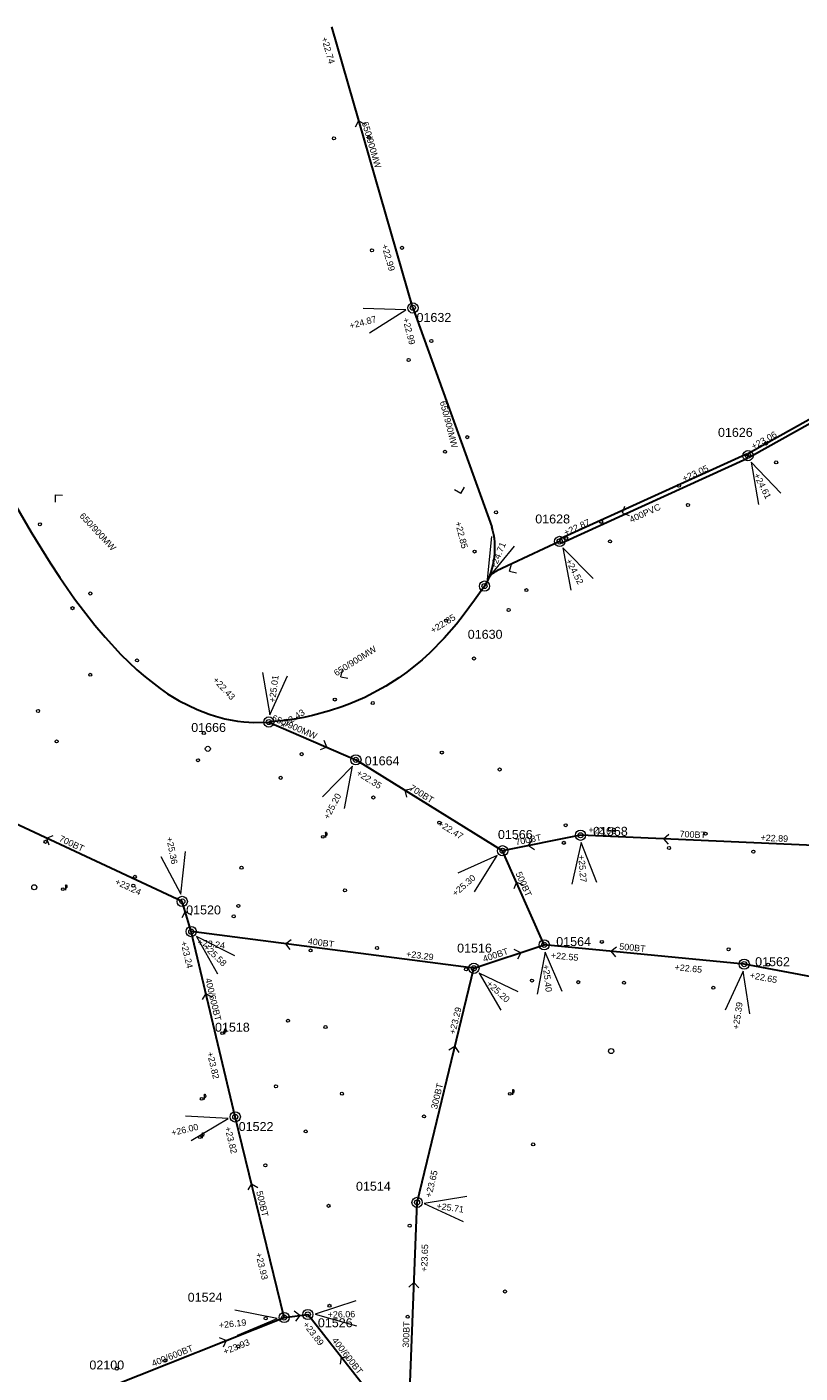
# Model space of a CAD drawing. Header units: metres. Extents: x 196788 to 198093, y 354523 to 355933.
# Tile 21 of 35: x 196983 to 197134, y 355625 to 355888. Entities that reach past the tile are written whole.
import ezdxf

# ---------------------------------------------------------------- set-up
doc = ezdxf.new("R2010")
doc.units = ezdxf.units.M
for name, color, linetype, lineweight in [('AFSTROOM', 2, 'Continuous', 0), ('BOB', 7, 'Continuous', 0), ('CODE', 1, 'Continuous', 0), ('DIAM', 7, 'Continuous', 0), ('GMGIS_STRENGEN', 3, 'Continuous', 30), ('inspectie-riool put', 2, 'Continuous', 0), ('kolk', 2, 'Continuous', 0), ('MVD', 5, 'Continuous', 0), ('PUT', 1, 'Continuous', 0), ('putdeksel algemeen', 2, 'Continuous', 0)]:
    doc.layers.add(name, color=color, linetype=linetype, lineweight=lineweight)
doc.styles.get("Standard").update_dxf_attribs({"font": 'arial.ttf'})
doc.styles.add('Style-simplex', font='simplex.shx')

# ---------------------------------------------------------------- blocks, each defined once
blk = doc.blocks.new('S360')
at = {"layer": 'inspectie-riool put', "color": 7, "linetype": 'Continuous', "lineweight": 0}
blk.add_circle((0, 0), 0.5, dxfattribs=at)
blk = doc.blocks.new('S490')
at = {"layer": 'putdeksel algemeen', "color": 7, "linetype": 'Continuous', "lineweight": 0}
blk.add_circle((0, 0), 0.263, dxfattribs=at)
blk.add_circle((0, 0), 0.263, dxfattribs=at)
at = {"layer": 'putdeksel algemeen', "color": 7, "linetype": 'Continuous', "lineweight": 0, "style": 'Style-simplex', "width": 0.428569}
blk.add_text('p', height=1.05, dxfattribs=at).set_placement((0.41, 0.18))
blk = doc.blocks.new('AFSTROOM')
at = {"layer": 'AFSTROOM', "linetype": 'Continuous'}
for q in [(1, 1), (1, -1)]:
    blk.add_line((0, 0), q, dxfattribs=at)
blk = doc.blocks.new('S340')
at = {"layer": 'kolk', "color": 7, "linetype": 'Continuous', "lineweight": 0}
blk.add_circle((0, 0), 0.3, dxfattribs=at)

msp = doc.modelspace()

# ---------------------------------------------------------------- linework, layer by layer
at = {"layer": 'GMGIS_STRENGEN'}
for p, q in [((197058.43, 355832.99), (197073.85, 355790.14)), ((197087.14, 355787.29), (197074.85, 355781.55))]:
    msp.add_line(p, q, dxfattribs=at)
at = {"layer": 'GMGIS_STRENGEN', "linetype": 'Continuous', "flags": 128}
for points in [[(197058.43, 355832.99), (197042.58, 355887.92)], [(197030.29, 355751.97), (197047.31, 355744.58)], [(197075.99, 355726.79), (197047.31, 355744.58)], [(197013.36, 355716.88), (196973.55, 355735.47)], [(197091.22, 355729.83), (197075.99, 355726.79)], [(197139.86, 355727.66), (197091.22, 355729.83)], [(197084.13, 355708.39), (197075.99, 355726.79)], [(197015.11, 355710.98), (197013.36, 355716.88)], [(197023.72, 355674.73), (197015.11, 355710.98)], [(197070.38, 355703.8), (197015.11, 355710.98)], [(197070.38, 355703.8), (197084.13, 355708.39)], [(197123.23, 355704.62), (197084.13, 355708.39)], [(197059.27, 355658.02), (197070.38, 355703.8)], [(197165.83, 355696.61), (197123.23, 355704.62)], [(197033.29, 355635.5), (197023.72, 355674.73)], [(197057.44, 355611.09), (197059.27, 355658.02)], [(196999.17, 355621.95), (197033.29, 355635.5)], [(197033.29, 355635.5), (197037.91, 355636.1)], [(197057.44, 355611.09), (197037.91, 355636.1)]]:
    msp.add_lwpolyline(points, dxfattribs=at)
at = {"layer": 'GMGIS_STRENGEN', "flags": 128}
for points in [[(197123.96, 355804.06), (197124.03, 355804.55), (197156.64, 355822.72), (197157.1, 355822.51)], [(197157.1, 355822.51), (197157.03, 355822.02), (197124.42, 355803.85), (197123.96, 355804.06)], [(196967.66, 355818.6), (196974.75, 355805.14), (196978.34, 355798.57), (196983.8, 355789.08), (196987.53, 355783.08), (196989.42, 355780.21), (196992.31, 355776.08), (196996.25, 355770.94), (196998.26, 355768.55), (197001.34, 355765.2), (197004.49, 355762.17), (197006.1, 355760.78), (197009.02, 355758.52), (197010.5, 355757.51), (197012.77, 355756.13), (197016.24, 355754.4), (197018.62, 355753.48), (197019.83, 355753.1), (197021.66, 355752.62), (197024.16, 355752.17), (197025.42, 355752.02), (197027.35, 355751.9), (197030.29, 355751.97)], [(197123.96, 355804.06), (197123.52, 355804.3), (197087.25, 355787.78), (197087.14, 355787.29)], [(197087.14, 355787.29), (197087.58, 355787.05), (197123.85, 355803.57), (197123.96, 355804.06)], [(197072.45, 355778.56), (197070.49, 355775.8), (197068.3, 355772.82), (197066.94, 355771.1), (197064.55, 355768.35), (197061.77, 355765.52), (197060.23, 355764.13), (197057.27, 355761.74), (197055.68, 355760.61), (197053.15, 355758.99), (197049.03, 355756.79), (197046.09, 355755.51), (197044.55, 355754.93), (197042.17, 355754.13), (197038.84, 355753.24), (197037.12, 355752.87), (197034.46, 355752.41), (197030.29, 355751.97)]]:
    msp.add_lwpolyline(points, dxfattribs=at)
at = {"layer": 'GMGIS_STRENGEN', "extrusion": (0, 0, -1)}
for centre, radius, start, end in [((-197059.5, 355785.99), 14.93, 163.8979, 209.8669), ((-197076.4, 355778.23), 3.66, 26.5995, 64.916)]:
    msp.add_arc(centre, radius, start, end, dxfattribs=at)
at = {"layer": 'MVD', "linetype": 'Continuous'}
for p, q in [((197057.09, 355832.58), (197048.7, 355832.83)), ((197049.99, 355828.09), (197057.09, 355832.58)), ((197130.41, 355796.73), (197124.6, 355802.79)), ((197124.6, 355802.79), (197126.03, 355794.52)), ((197073.79, 355788.23), (197072.99, 355779.87)), ((197072.99, 355779.87), (197078.33, 355786.36)), ((197093.69, 355780.05), (197087.79, 355786.03)), ((197087.79, 355786.03), (197089.34, 355777.78)), ((197029.05, 355761.65), (197030.47, 355753.37)), ((197030.47, 355753.37), (197033.92, 355761.03)), ((197046.65, 355743.32), (197040.75, 355737.35)), ((197045.1, 355735.07), (197046.65, 355743.32)), ((197013.1, 355718.27), (197014.02, 355726.62)), ((197091.33, 355728.42), (197089.5, 355720.23)), ((197094.39, 355720.6), (197091.33, 355728.42)), ((197009.19, 355725.7), (197013.1, 355718.27)), ((197074.93, 355725.86), (197067.25, 355722.44)), ((197070.48, 355718.73), (197074.93, 355725.86)), ((197023.65, 355706.25), (197016.14, 355710)), ((197016.14, 355710), (197020.27, 355702.69)), ((197084.29, 355706.99), (197082.75, 355698.73)), ((197087.63, 355699.28), (197084.29, 355706.99)), ((197079, 355699.22), (197071.42, 355702.84)), ((197071.42, 355702.84), (197075.67, 355695.6)), ((197123.03, 355703.22), (197119.47, 355695.61)), ((197124.34, 355694.92), (197123.03, 355703.22)), ((197022.34, 355674.4), (197013.96, 355674.91)), ((197015.11, 355670.13), (197022.34, 355674.4)), ((197068.96, 355659.14), (197060.67, 355657.82)), ((197060.67, 355657.82), (197068.28, 355654.28)), ((197031.88, 355635.34), (197023.63, 355636.92)), ((197047.3, 355638.77), (197039.33, 355636.13)), ((197024.16, 355632.04), (197031.88, 355635.34)), ((197039.33, 355636.13), (197047.41, 355633.86))]:
    msp.add_line(p, q, dxfattribs=at)
at = {"layer": 'PUT', "linetype": 'Continuous'}
for centre in [(197058.46, 355832.95), (197123.96, 355804.06), (197087.14, 355787.29), (197072.45, 355778.56), (197030.29, 355751.97), (197047.31, 355744.58), (197091.22, 355729.83), (197075.99, 355726.79), (197013.36, 355716.88), (197015.11, 355710.98), (197084.13, 355708.39), (197123.23, 355704.62), (197070.38, 355703.8), (197023.72, 355674.73), (197059.27, 355658.02), (197037.91, 355636.1), (197033.29, 355635.5)]:
    msp.add_circle(centre, 1, dxfattribs=at)

# ---------------------------------------------------------------- block references
at = {"layer": 'AFSTROOM'}
for p, rotation in [((197047.83, 355869.58), 286.2), ((197067.79, 355796.69), 104.4), ((196988.54, 355796.39), 313.2), ((197099.41, 355792.88), 24.5), ((197099.41, 355792.88), 24.5), ((197077.35, 355781.47), 30.69999999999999), ((197044.35, 355760.83), 32.2), ((197041.64, 355747.04), 156.5), ((197056.87, 355738.65), 328.2), ((196986.82, 355729.27), 335), ((197081.07, 355727.8), 11.3), ((197107.43, 355729.11), 357.4), ((197078.7, 355720.66), 293.9), ((197013.95, 355714.91), 286.5), ((197033.54, 355708.59), 352.6), ((197079.54, 355706.86), 198.5), ((197097.16, 355707.13), 354.5), ((197017.98, 355698.9), 283.4), ((197066.67, 355688.54), 256.4), ((197026.91, 355661.65), 283.7), ((197058.66, 355642.37), 267.8), ((197036.37, 355635.9), 187.3999999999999), ((197021.92, 355630.98), 201.6999999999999), ((197044.42, 355627.76), 307.9999999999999)]:
    msp.add_blockref('AFSTROOM', p, dxfattribs=dict(at, rotation=rotation))
at = {"layer": 'inspectie-riool put', "color": 7, "linetype": 'Continuous', "lineweight": 0}
for p in [(197058.43, 355832.99), (197123.96, 355804.06), (197087.14, 355787.29), (197072.45, 355778.56), (197030.29, 355751.97), (197018.36, 355746.73), (197047.31, 355744.58), (197091.22, 355729.83), (197075.99, 355726.79), (196984.43, 355719.65), (197013.39, 355716.87), (197015.12, 355710.97), (197084.13, 355708.39), (197070.38, 355703.8), (197123.23, 355704.62), (197097.2, 355687.62), (197023.72, 355674.73), (197059.27, 355658.02), (197033.29, 355635.5), (197037.91, 355636.1)]:
    msp.add_blockref('S360', p, dxfattribs=at)
at = {"layer": 'kolk', "color": 7, "linetype": 'Continuous', "lineweight": 0}
for p in [(197043.01, 355866.12), (197049.88, 355866.29), (197056.31, 355844.72), (197050.44, 355844.24), (197062.06, 355826.48), (197057.61, 355822.77), (197069.07, 355807.69), (197127.49, 355806.45), (197064.74, 355804.83), (197129.47, 355802.76), (197110.47, 355798.21), (197112.22, 355794.42), (197074.71, 355792.98), (196985.52, 355790.65), (197095.26, 355791.11), (197088.42, 355787.94), (197096.99, 355787.29), (197070.5, 355785.31), (196995.38, 355777.11), (197080.65, 355777.77), (196991.9, 355774.24), (197077.17, 355773.88), (197064.94, 355771.8), (197004.52, 355764.02), (197070.41, 355764.39), (196995.36, 355761.21), (197043.19, 355756.37), (197050.6, 355755.68), (196985.16, 355754.14), (197017.58, 355749.82), (196988.79, 355748.17), (197016.44, 355744.5), (197036.71, 355745.68), (197064.11, 355746), (197075.41, 355742.68), (197032.61, 355741.05), (197050.72, 355737.21), (197063.6, 355732.3), (197088.32, 355731.79), (196986.61, 355728.54), (197097.74, 355730.85), (197115.67, 355730.11), (197087.95, 355728.34), (197108.52, 355727.32), (197125.02, 355726.62), (197024.94, 355723.47), (197004.1, 355721.7), (197003.78, 355719.95), (197045.17, 355719.05), (197024.33, 355716.01), (197023.41, 355713.96), (197051.44, 355707.77), (197095.38, 355708.97), (197120.16, 355707.52), (197038.44, 355707.3), (197068.83, 355703.6), (197127.89, 355704.5), (197081.73, 355701.41), (197090.77, 355701.09), (197099.72, 355700.97), (197117.17, 355699.99), (197034.02, 355693.54), (197041.36, 355692.31), (197031.68, 355680.72), (197044.57, 355679.28), (197060.62, 355674.83), (197037.49, 355671.89), (197081.96, 355669.36), (197029.61, 355665.27), (197041.96, 355657.34), (197057.83, 355653.45), (197076.46, 355640.59), (197042.15, 355637.8), (197029.68, 355635.34), (197057.43, 355635.65), (197024.33, 355629.85), (197010.04, 355627.09), (197000.55, 355625.49)]:
    msp.add_blockref('S340', p, dxfattribs=at)
at = {"layer": 'putdeksel algemeen', "color": 7, "linetype": 'Continuous', "lineweight": 0}
for p in [(197040.84, 355729.53), (196990.02, 355719.28), (197021.14, 355691.11), (197017.15, 355678.29), (197077.42, 355679.23), (197016.77, 355670.77)]:
    msp.add_blockref('S490', p, dxfattribs=at)

# ---------------------------------------------------------------- texts
at = {"layer": 'BOB'}
for s, rotation, p in [('+22.74', 286.2, (197040.53, 355885.75)), ('+22.99', 286.2, (197052.29, 355845.22)), ('+22.99', 284.4, (197056.41, 355830.88)), ('+23.06', 29.1, (197125.03, 355805.22)), ('+23.06', 29.1, (197125.03, 355805.22)), ('+23.05', 24.5, (197111.47, 355798.92)), ('+23.05', 24.5, (197111.47, 355798.92)), ('+22.85', 284.4, (197066.67, 355791.01)), ('+22.87', 24.5, (197088.3, 355788.36)), ('+22.87', 24.5, (197088.3, 355788.36)), ('+22.85', 32.2, (197062.37, 355769.24)), ('+22.43', 313.2, (197019.22, 355760.09)), ('+22.43', 32.2, (197032.89, 355750.65)), ('+22.35', 328.2, (197047.27, 355741.66)), ('+22.47', 328.2, (197063.2, 355731.78)), ('+22.66', 357.4, (197092.74, 355730.27)), ('+22.89', 357.4, (197126.39, 355728.76)), ('+23.24', 335, (197000.07, 355720.32)), ('+23.24', 283.4, (197013.03, 355708.94)), ('+23.24', 352.6, (197016.28, 355708.3)), ('+23.29', 352.6, (197057.06, 355706.04)), ('+22.55', 354.5, (197085.38, 355705.76)), ('+22.65', 354.5, (197109.56, 355703.43)), ('+22.65', 349.3, (197124.24, 355701.88)), ('+23.29', 76.4, (197066.71, 355690.8)), ('+23.82', 283.4, (197018.17, 355687.29)), ('+23.82', 283.7, (197021.64, 355672.68)), ('+23.65', 76.4, (197062.05, 355658.88)), ('+23.93', 283.7, (197027.66, 355648.02)), ('+23.65', 87.8, (197061.24, 355644.43)), ('+23.89', 308, (197036.86, 355634.1)), ('+23.93', 21.7, (197021.67, 355628.19))]:
    msp.add_text(s, height=1.25, rotation=rotation, dxfattribs=at).set_placement(p)
at = {"layer": 'CODE'}
for s, p in [('01632', (197059.16, 355830.23)), ('01626', (197118.09, 355807.75)), ('01628', (197082.37, 355790.81)), ('01630', (197069.17, 355768.25)), ('01666', (197015.11, 355750.03)), ('01664', (197049.03, 355743.51)), ('01568', (197093.66, 355729.72)), ('01566', (197075.07, 355729.1)), ('01520', (197014.12, 355714.34)), ('01516', (197067.09, 355706.88)), ('01564', (197086.47, 355708.16)), ('01562', (197125.36, 355704.22)), ('01518', (197019.76, 355691.4)), ('01522', (197024.39, 355671.98)), ('01514', (197047.32, 355660.3)), ('01524', (197014.42, 355638.59)), ('01526', (197039.87, 355633.6)), ('02100', (196995.2, 355625.34))]:
    msp.add_text(s, height=1.75, dxfattribs=at).set_placement(p)
at = {"layer": 'DIAM'}
for s, rotation, p in [('650/900MW', 286.2, (197048.46, 355869.2)), ('650/900MW', 284.4, (197063.7, 355814.6)), ('650/900MW', 313.2, (196993.18, 355792.18)), ('400PVC', 24.5, (197101.12, 355790.91)), ('400PVC', 24.5, (197101.12, 355790.91)), ('650/900MW', 32.2, (197043.49, 355760.89)), ('650/900MW', 336.5, (197030.74, 355752.32)), ('700BT', 328.2, (197057.66, 355738.74)), ('700BT', 335, (196989.14, 355728.74)), ('700BT', 11.3, (197078.61, 355727.82)), ('700BT', 357.4, (197110.57, 355729.47)), ('500BT', 293.9, (197078.5, 355722.36)), ('400BT', 352.6, (197037.85, 355708.53)), ('500BT', 354.5, (197098.75, 355707.48)), ('400BT', 18.5, (197072.35, 355704.99)), ('400/600BT', 283.4, (197017.82, 355701.73)), ('300BT', 76.4, (197063.16, 355676.17)), ('500BT', 283.7, (197027.8, 355660.09)), ('300BT', 87.8, (197057.66, 355629.57)), ('400/600BT', 21.7, (197007.68, 355625.87)), ('400/600BT', 308, (197042.53, 355630.99))]:
    msp.add_text(s, height=1.25, rotation=rotation, dxfattribs=at).set_placement(p)
at = {"layer": 'MVD'}
for s, rotation, p in [('+24.87', 15.3, (197046.24, 355828.83)), ('+24.61', 296.8, (197125.03, 355800.27)), ('+24.71', 67.6, (197074.62, 355781.85)), ('+24.52', 297.6, (197088.27, 355783.51)), ('+25.01', 82.7, (197031.52, 355755.71)), ('+25.20', 62.4, (197042, 355732.83)), ('+25.36', 280.7, (197010.23, 355729.38)), ('+25.27', 274.4, (197090.77, 355725.92)), ('+25.30', 41, (197066.78, 355717.78)), ('+25.58', 316.5, (197017.4, 355707.77)), ('+25.40', 276.5, (197083.82, 355704.46)), ('+25.20', 317.4, (197072.72, 355700.63)), ('+25.39', 81.9, (197122.17, 355691.77)), ('+26.00', 13.5, (197011.38, 355670.99)), ('+25.71', 352.1, (197062.99, 355656.74)), ('+26.06', 1.3, (197041.8, 355635.44)), ('+26.19', 6.2, (197020.58, 355633.37))]:
    msp.add_text(s, height=1.25, rotation=rotation, dxfattribs=at).set_placement(p)

doc.saveas('drawing.dxf')
